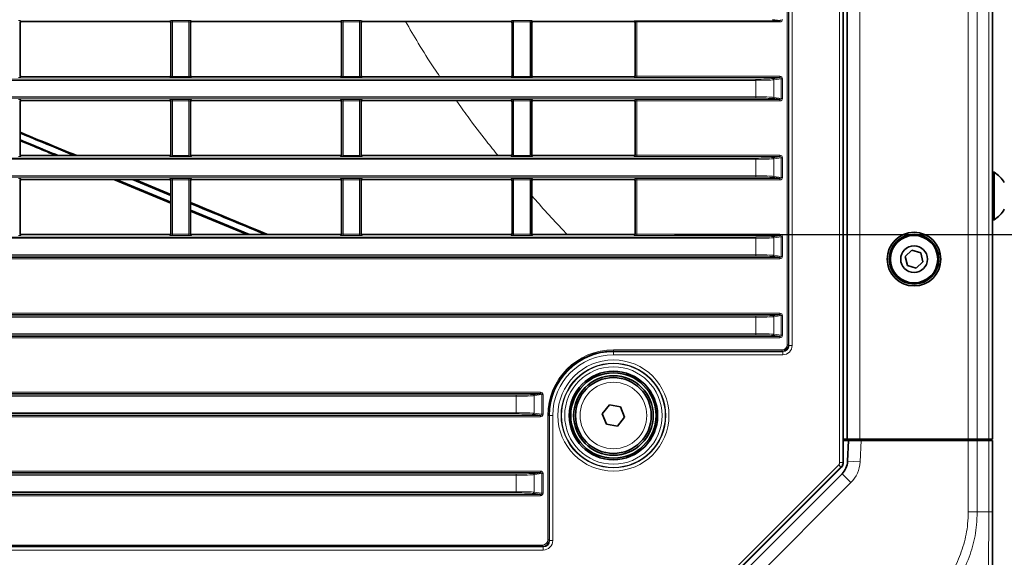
# Model space of a CAD drawing. Header units: millimetres. Extents: x 0 to 1118, y 0 to 864.
# Tile 83 of 172: x 634 to 673, y 317 to 339. Entities that reach past the tile are written whole.
import ezdxf

# ---------------------------------------------------------------- set-up
doc = ezdxf.new("R2010")
doc.units = ezdxf.units.MM
doc.layers.add('ALPHAREV', color=7, linetype='Continuous', lineweight=25)
doc.styles.add('SLDTEXTSTYLE0', font='TXT', dxfattribs={"width": 0.605})
doc.dimstyles.new('SLDDIMSTYLE0', dxfattribs={"dimtxt": 3.175, "dimasz": 4.572, "dimexe": 0, "dimexo": 0.0625, "dimgap": 0.79375, "dimtad": 0, "dimtih": 1, "dimtoh": 1, "dimdec": 1, "dimlfac": 4, "dimrnd": 1e-09, "dimzin": 12, "dimdsep": 46, "dimtxsty": 'SLDTEXTSTYLE0', "dimsah": 1, "dimcen": 0.09, "dimadec": 0, "dimazin": 3, "dimtfac": 1, "dimtofl": 0, "dimtmove": 0, "dimatfit": 3, "dimfxl": 1, "dimfrac": 2, "dimtolj": 1, "dimtzin": 12, "dimarcsym": 0})

# ---------------------------------------------------------------- blocks, each defined once
blk = doc.blocks.new('_D_4')
at = {"layer": 'ALPHAREV'}
for p, q in [((660.004, 330.179), (709.92, 330.179)), ((708.32, 330.179), (708.32, 316.538)), ((710.745, 315.811), (709.654, 315.811)), ((709.654, 315.811), (709.654, 310.938)), ((716.809, 315.811), (717.9, 315.811)), ((717.9, 315.811), (717.9, 310.938)), ((709.654, 310.938), (710.745, 310.938)), ((717.9, 310.938), (716.809, 310.938)), ((708.32, 296.569), (708.32, 310.21)), ((672.69, 296.569), (709.92, 296.569))]:
    blk.add_line(p, q, dxfattribs=at)
for points in [[(708.32, 330.179), (707.558, 325.607), (709.082, 325.607)], [(708.32, 296.569), (709.082, 301.141), (707.558, 301.141)]]:
    blk.add_solid(points, dxfattribs=at)
at = {"layer": 'ALPHAREV', "char_height": 3.175, "attachment_point": 1, "style": 'SLDTEXTSTYLE0'}
for s, insert in [('134.4', (697.649, 315.031)), ('5.3', (710.745, 315.031))]:
    blk.add_mtext(s, dxfattribs=dict(at, insert=insert))
blk = doc.blocks.new('_D_5')
at = {"layer": 'ALPHAREV'}
for p, q in [((697.492, 352.923), (696.4, 352.923)), ((696.4, 352.923), (696.4, 348.05)), ((703.555, 352.923), (704.647, 352.923)), ((704.647, 352.923), (704.647, 348.05)), ((686.095, 350.486), (682.92, 350.486)), ((682.92, 350.486), (682.92, 330.179)), ((696.4, 348.05), (697.492, 348.05)), ((704.647, 348.05), (703.555, 348.05)), ((660.004, 330.179), (684.52, 330.179)), ((682.92, 312.707), (682.92, 330.179)), ((669.329, 312.707), (684.52, 312.707))]:
    blk.add_line(p, q, dxfattribs=at)
for points in [[(682.92, 330.179), (682.158, 325.607), (683.682, 325.607)], [(682.92, 312.707), (683.682, 317.279), (682.158, 317.279)]]:
    blk.add_solid(points, dxfattribs=at)
at = {"layer": 'ALPHAREV', "char_height": 3.175, "attachment_point": 1, "style": 'SLDTEXTSTYLE0'}
for s, insert in [('69.9', (686.82, 352.143)), ('2.8', (697.492, 352.143))]:
    blk.add_mtext(s, dxfattribs=dict(at, insert=insert))

msp = doc.modelspace()

# ---------------------------------------------------------------- linework, layer by layer
at = {"color": 7, "linetype": 'Continuous', "lineweight": 18}
for p, q in [((666.544, 321.157), (666.544, 400.758)), ((666.669, 400.758), (666.669, 321.157)), ((667.341, 322.082), (667.341, 399.832)), ((671.634, 322.082), (671.634, 399.832)), ((671.988, 322.082), (671.988, 399.832)), ((672.445, 322.082), (672.445, 399.832)), ((664.467, 325.819), (664.467, 396.096)), ((664.517, 396.096), (664.517, 325.819)), ((664.54, 325.796), (664.54, 396.118)), ((664.665, 396.118), (664.665, 325.796)), ((634.142, 338.645), (634.156, 338.61)), ((640.027, 338.61), (640.041, 338.645)), ((640.141, 338.649), (640.792, 338.649)), ((640.141, 338.649), (640.141, 338.599)), ((640.792, 338.649), (640.792, 338.599)), ((640.892, 338.645), (640.906, 338.61)), ((646.777, 338.61), (646.791, 338.645)), ((646.891, 338.649), (647.542, 338.649)), ((646.891, 338.649), (646.891, 338.599)), ((647.542, 338.649), (647.542, 338.599)), ((647.642, 338.645), (647.656, 338.61)), ((653.527, 338.61), (653.541, 338.645)), ((653.641, 338.649), (654.292, 338.649)), ((653.641, 338.649), (653.641, 338.599)), ((654.292, 338.649), (654.292, 338.599)), ((654.392, 338.645), (654.406, 338.61)), ((658.516, 338.645), (664.178, 338.645)), ((658.516, 338.595), (658.516, 338.645)), ((664.178, 338.595), (664.178, 338.645)), ((634.092, 338.595), (634.092, 336.444)), ((634.106, 338.56), (634.092, 338.595)), ((640.091, 338.595), (640.077, 338.56)), ((640.091, 336.444), (640.091, 338.595)), ((640.792, 338.599), (640.141, 338.599)), ((640.141, 338.599), (640.141, 336.44)), ((640.792, 336.44), (640.792, 338.599)), ((640.842, 338.595), (640.842, 336.444)), ((640.856, 338.56), (640.842, 338.595)), ((646.841, 338.595), (646.827, 338.56)), ((646.841, 336.444), (646.841, 338.595)), ((647.542, 338.599), (646.891, 338.599)), ((646.891, 338.599), (646.891, 336.44)), ((647.542, 336.44), (647.542, 338.599)), ((647.592, 338.595), (647.592, 336.444)), ((647.606, 338.56), (647.592, 338.595)), ((653.591, 338.595), (653.577, 338.56)), ((653.591, 336.444), (653.591, 338.595)), ((654.292, 338.599), (653.641, 338.599)), ((653.641, 338.599), (653.641, 336.44)), ((654.292, 336.44), (654.292, 338.599)), ((654.342, 338.595), (654.342, 336.444)), ((654.356, 338.56), (654.342, 338.595)), ((658.403, 338.61), (658.416, 338.641)), ((658.466, 338.591), (658.453, 338.56)), ((658.466, 336.449), (658.466, 338.591)), ((664.178, 338.595), (658.516, 338.595)), ((658.516, 338.595), (658.516, 336.445)), ((523.211, 336.334), (663.222, 336.334)), ((634.092, 336.444), (634.106, 336.479)), ((634.156, 336.429), (634.142, 336.394)), ((640.041, 336.394), (640.027, 336.429)), ((640.077, 336.479), (640.091, 336.444)), ((640.141, 336.44), (640.792, 336.44)), ((640.141, 336.44), (640.141, 336.39)), ((640.792, 336.39), (640.141, 336.39)), ((640.792, 336.44), (640.792, 336.39)), ((640.842, 336.444), (640.856, 336.479)), ((640.906, 336.429), (640.892, 336.394)), ((646.791, 336.394), (646.777, 336.429)), ((646.827, 336.479), (646.841, 336.444)), ((646.891, 336.44), (646.891, 336.39)), ((646.891, 336.44), (647.542, 336.44)), ((647.542, 336.39), (646.891, 336.39)), ((647.542, 336.44), (647.542, 336.39)), ((647.592, 336.444), (647.606, 336.479)), ((647.656, 336.429), (647.642, 336.394)), ((653.541, 336.394), (653.527, 336.429)), ((653.577, 336.479), (653.591, 336.444)), ((653.641, 336.44), (653.641, 336.39)), ((653.641, 336.44), (654.292, 336.44)), ((654.292, 336.39), (653.641, 336.39)), ((654.292, 336.44), (654.292, 336.39)), ((654.342, 336.444), (654.356, 336.479)), ((654.406, 336.429), (654.392, 336.394)), ((658.416, 336.399), (658.403, 336.429)), ((658.453, 336.479), (658.466, 336.449)), ((658.516, 336.445), (664.178, 336.445)), ((658.516, 336.445), (658.516, 336.395)), ((664.178, 336.395), (658.516, 336.395)), ((663.222, 336.284), (663.222, 336.334)), ((664.235, 336.346), (663.935, 336.305)), ((663.935, 336.305), (663.935, 335.609)), ((664.178, 336.445), (664.178, 336.395)), ((664.235, 335.569), (664.235, 336.346)), ((664.282, 336.346), (664.235, 336.346)), ((664.282, 336.346), (664.282, 335.569)), ((663.222, 336.284), (523.211, 336.284)), ((663.222, 335.63), (663.222, 336.284)), ((523.211, 335.63), (663.222, 335.63)), ((663.222, 335.58), (523.211, 335.58)), ((663.222, 335.58), (663.222, 335.63)), ((663.935, 335.609), (664.235, 335.569)), ((664.282, 335.569), (664.235, 335.569)), ((634.092, 335.47), (634.092, 333.319)), ((634.106, 335.435), (634.092, 335.47)), ((634.142, 335.52), (634.156, 335.485)), ((640.027, 335.485), (640.041, 335.52)), ((640.091, 335.47), (640.077, 335.435)), ((640.091, 333.319), (640.091, 335.47)), ((640.141, 335.524), (640.792, 335.524)), ((640.141, 335.524), (640.141, 335.474)), ((640.792, 335.474), (640.141, 335.474)), ((640.141, 335.474), (640.141, 333.315)), ((640.792, 335.524), (640.792, 335.474)), ((640.792, 333.315), (640.792, 335.474)), ((640.842, 335.47), (640.842, 333.319)), ((640.856, 335.435), (640.842, 335.47)), ((640.892, 335.52), (640.906, 335.485)), ((646.777, 335.485), (646.791, 335.52)), ((646.841, 335.47), (646.827, 335.435)), ((646.841, 333.319), (646.841, 335.47)), ((646.891, 335.524), (647.542, 335.524)), ((646.891, 335.524), (646.891, 335.474)), ((647.542, 335.474), (646.891, 335.474)), ((646.891, 335.474), (646.891, 333.315)), ((647.542, 335.524), (647.542, 335.474)), ((647.542, 333.315), (647.542, 335.474)), ((647.592, 335.47), (647.592, 333.319)), ((647.606, 335.435), (647.592, 335.47)), ((647.642, 335.52), (647.656, 335.485)), ((653.527, 335.485), (653.541, 335.52)), ((653.591, 335.47), (653.577, 335.435)), ((653.591, 333.319), (653.591, 335.47)), ((653.641, 335.524), (654.292, 335.524)), ((653.641, 335.524), (653.641, 335.474)), ((654.292, 335.474), (653.641, 335.474)), ((653.641, 335.474), (653.641, 333.315)), ((654.292, 335.524), (654.292, 335.474)), ((654.292, 333.315), (654.292, 335.474)), ((654.342, 335.47), (654.342, 333.319)), ((654.356, 335.435), (654.342, 335.47)), ((654.392, 335.52), (654.406, 335.485)), ((658.403, 335.485), (658.416, 335.516)), ((658.466, 335.466), (658.453, 335.435)), ((658.466, 333.324), (658.466, 335.466)), ((658.516, 335.52), (664.178, 335.52)), ((658.516, 335.47), (658.516, 335.52)), ((664.178, 335.47), (658.516, 335.47)), ((658.516, 335.47), (658.516, 333.32)), ((664.178, 335.47), (664.178, 335.52)), ((523.211, 333.209), (663.222, 333.209)), ((634.092, 333.319), (634.106, 333.354)), ((634.156, 333.304), (634.142, 333.269)), ((640.041, 333.269), (640.027, 333.304)), ((640.077, 333.354), (640.091, 333.319)), ((640.141, 333.315), (640.141, 333.265)), ((640.141, 333.315), (640.792, 333.315)), ((640.792, 333.265), (640.141, 333.265)), ((640.792, 333.315), (640.792, 333.265)), ((640.842, 333.319), (640.856, 333.354)), ((640.906, 333.304), (640.892, 333.269)), ((646.791, 333.269), (646.777, 333.304)), ((646.827, 333.354), (646.841, 333.319)), ((646.891, 333.315), (647.542, 333.315)), ((646.891, 333.315), (646.891, 333.265)), ((647.542, 333.265), (646.891, 333.265)), ((647.542, 333.315), (647.542, 333.265)), ((647.592, 333.319), (647.606, 333.354)), ((647.656, 333.304), (647.642, 333.269)), ((653.541, 333.269), (653.527, 333.304)), ((653.577, 333.354), (653.591, 333.319)), ((653.641, 333.315), (653.641, 333.265)), ((653.641, 333.315), (654.292, 333.315)), ((654.292, 333.265), (653.641, 333.265)), ((654.292, 333.315), (654.292, 333.265)), ((654.342, 333.319), (654.356, 333.354)), ((654.406, 333.304), (654.392, 333.269)), ((658.416, 333.274), (658.403, 333.304)), ((658.453, 333.354), (658.466, 333.324)), ((658.516, 333.32), (664.178, 333.32)), ((658.516, 333.32), (658.516, 333.27)), ((664.178, 333.27), (658.516, 333.27)), ((663.222, 333.159), (663.222, 333.209)), ((664.235, 333.221), (663.935, 333.18)), ((664.178, 333.32), (664.178, 333.27)), ((664.235, 332.444), (664.235, 333.221)), ((664.282, 333.221), (664.235, 333.221)), ((664.282, 333.221), (664.282, 332.444)), ((663.222, 333.159), (523.211, 333.159)), ((663.222, 332.505), (663.222, 333.159)), ((663.935, 333.18), (663.935, 332.484)), ((523.211, 332.505), (663.222, 332.505)), ((663.222, 332.455), (523.211, 332.455)), ((663.222, 332.455), (663.222, 332.505)), ((663.935, 332.484), (664.235, 332.444)), ((664.282, 332.444), (664.235, 332.444)), ((634.092, 332.345), (634.092, 330.194)), ((634.106, 332.31), (634.092, 332.345)), ((634.142, 332.395), (634.156, 332.36)), ((640.027, 332.36), (640.041, 332.395)), ((640.091, 332.345), (640.077, 332.31)), ((640.091, 330.194), (640.091, 332.345)), ((640.141, 332.399), (640.792, 332.399)), ((640.141, 332.399), (640.141, 332.349)), ((640.792, 332.349), (640.141, 332.349)), ((640.141, 332.349), (640.141, 330.19)), ((640.792, 332.399), (640.792, 332.349)), ((640.792, 330.19), (640.792, 332.349)), ((640.842, 332.345), (640.842, 330.194)), ((640.856, 332.31), (640.842, 332.345)), ((640.892, 332.395), (640.906, 332.36)), ((646.777, 332.36), (646.791, 332.395)), ((646.841, 332.345), (646.827, 332.31)), ((646.841, 330.194), (646.841, 332.345)), ((646.891, 332.399), (647.542, 332.399)), ((646.891, 332.399), (646.891, 332.349)), ((647.542, 332.349), (646.891, 332.349)), ((646.891, 332.349), (646.891, 330.19)), ((647.542, 332.399), (647.542, 332.349)), ((647.542, 330.19), (647.542, 332.349)), ((647.592, 332.345), (647.592, 330.194)), ((647.606, 332.31), (647.592, 332.345)), ((647.642, 332.395), (647.656, 332.36)), ((653.527, 332.36), (653.541, 332.395)), ((653.591, 332.345), (653.577, 332.31)), ((653.591, 330.194), (653.591, 332.345)), ((653.641, 332.399), (654.292, 332.399)), ((653.641, 332.399), (653.641, 332.349)), ((654.292, 332.349), (653.641, 332.349)), ((653.641, 332.349), (653.641, 330.19)), ((654.292, 332.399), (654.292, 332.349)), ((654.292, 330.19), (654.292, 332.349)), ((654.342, 332.345), (654.342, 330.194)), ((654.356, 332.31), (654.342, 332.345)), ((654.392, 332.395), (654.406, 332.36)), ((658.403, 332.36), (658.416, 332.391)), ((658.466, 332.341), (658.453, 332.31)), ((658.466, 330.199), (658.466, 332.341)), ((658.516, 332.395), (664.178, 332.395)), ((658.516, 332.345), (658.516, 332.395)), ((664.178, 332.345), (658.516, 332.345)), ((658.516, 332.345), (658.516, 330.195)), ((664.178, 332.345), (664.178, 332.395)), ((523.211, 330.084), (663.222, 330.084)), ((634.092, 330.194), (634.106, 330.229)), ((634.156, 330.179), (634.142, 330.144)), ((640.041, 330.144), (640.027, 330.179)), ((640.077, 330.229), (640.091, 330.194)), ((640.141, 330.19), (640.792, 330.19)), ((640.141, 330.19), (640.141, 330.14)), ((640.792, 330.14), (640.141, 330.14)), ((640.792, 330.19), (640.792, 330.14)), ((640.842, 330.194), (640.856, 330.229)), ((640.906, 330.179), (640.892, 330.144)), ((646.791, 330.144), (646.777, 330.179)), ((646.827, 330.229), (646.841, 330.194)), ((646.891, 330.19), (646.891, 330.14)), ((646.891, 330.19), (647.542, 330.19)), ((647.542, 330.14), (646.891, 330.14)), ((647.542, 330.19), (647.542, 330.14)), ((647.592, 330.194), (647.606, 330.229)), ((647.656, 330.179), (647.642, 330.144)), ((653.541, 330.144), (653.527, 330.179)), ((653.577, 330.229), (653.591, 330.194)), ((653.641, 330.19), (653.641, 330.14)), ((653.641, 330.19), (654.292, 330.19)), ((654.292, 330.14), (653.641, 330.14)), ((654.292, 330.19), (654.292, 330.14)), ((654.342, 330.194), (654.356, 330.229)), ((654.406, 330.179), (654.392, 330.144)), ((658.416, 330.149), (658.403, 330.179)), ((658.453, 330.229), (658.466, 330.199)), ((658.516, 330.195), (664.178, 330.195)), ((658.516, 330.195), (658.516, 330.145)), ((664.178, 330.145), (658.516, 330.145)), ((663.222, 330.034), (663.222, 330.084)), ((664.235, 330.096), (663.935, 330.055)), ((664.178, 330.195), (664.178, 330.145)), ((664.235, 329.319), (664.235, 330.096)), ((664.282, 330.096), (664.235, 330.096)), ((664.282, 330.096), (664.282, 329.319)), ((663.222, 330.034), (523.211, 330.034)), ((663.222, 329.38), (663.222, 330.034)), ((663.935, 330.055), (663.935, 329.359)), ((523.211, 329.38), (663.222, 329.38)), ((663.222, 329.33), (523.211, 329.33)), ((663.222, 329.33), (663.222, 329.38)), ((663.935, 329.359), (664.235, 329.319)), ((664.282, 329.319), (664.235, 329.319)), ((522.255, 329.27), (664.178, 329.27)), ((664.178, 329.22), (522.255, 329.22)), ((664.178, 329.22), (664.178, 329.27)), ((522.255, 327.07), (664.178, 327.07)), ((664.178, 327.02), (522.255, 327.02)), ((523.211, 326.959), (663.222, 326.959)), ((663.222, 326.909), (663.222, 326.959)), ((664.235, 326.971), (663.935, 326.93)), ((664.178, 327.07), (664.178, 327.02)), ((664.235, 326.194), (664.235, 326.971)), ((664.282, 326.971), (664.235, 326.971)), ((664.282, 326.971), (664.282, 326.194)), ((663.222, 326.909), (523.211, 326.909)), ((663.222, 326.255), (663.222, 326.909)), ((663.935, 326.93), (663.935, 326.234)), ((523.211, 326.255), (663.222, 326.255)), ((663.222, 326.205), (523.211, 326.205)), ((663.222, 326.205), (663.222, 326.255)), ((663.935, 326.234), (664.235, 326.194)), ((664.282, 326.194), (664.235, 326.194)), ((522.255, 326.145), (664.178, 326.145)), ((664.178, 326.095), (522.255, 326.095)), ((664.178, 326.145), (664.178, 326.095)), ((664.467, 325.819), (664.517, 325.819)), ((664.517, 325.819), (664.54, 325.796)), ((664.665, 325.796), (664.54, 325.796)), ((657.591, 325.569), (657.591, 325.619)), ((657.591, 325.619), (664.267, 325.619)), ((657.591, 325.569), (657.591, 325.546)), ((664.267, 325.569), (657.591, 325.569)), ((657.591, 325.421), (657.591, 325.546)), ((657.591, 325.546), (664.29, 325.546)), ((664.29, 325.421), (657.591, 325.421)), ((664.267, 325.569), (664.267, 325.619)), ((664.29, 325.546), (664.267, 325.569)), ((664.29, 325.421), (664.29, 325.546)), ((531.73, 323.945), (654.703, 323.945)), ((654.703, 323.895), (531.73, 323.895)), ((532.686, 323.834), (653.747, 323.834)), ((653.747, 323.784), (653.747, 323.834)), ((654.76, 323.846), (654.46, 323.805)), ((654.703, 323.945), (654.703, 323.895)), ((654.76, 323.069), (654.76, 323.846)), ((654.807, 323.846), (654.76, 323.846)), ((654.807, 323.846), (654.807, 323.069)), ((653.747, 323.784), (532.686, 323.784)), ((653.747, 323.13), (653.747, 323.784)), ((654.46, 323.805), (654.46, 323.109)), ((532.686, 323.13), (653.747, 323.13)), ((653.747, 323.08), (532.686, 323.08)), ((653.747, 323.08), (653.747, 323.13)), ((654.46, 323.109), (654.76, 323.069)), ((654.807, 323.069), (654.76, 323.069)), ((531.73, 323.02), (654.703, 323.02)), ((654.703, 322.97), (531.73, 322.97)), ((654.703, 323.02), (654.703, 322.97)), ((654.992, 318.094), (654.992, 323.02)), ((655.042, 323.02), (654.992, 323.02)), ((655.042, 323.02), (655.065, 323.02)), ((655.042, 323.02), (655.042, 318.094)), ((655.065, 318.071), (655.065, 323.02)), ((655.19, 323.02), (655.065, 323.02)), ((655.19, 323.02), (655.19, 318.071)), ((667.4, 322.032), (667.356, 321.181)), ((671.516, 322.032), (671.516, 322.082)), ((671.634, 319.208), (671.634, 322.032)), ((671.988, 322.032), (671.988, 319.207)), ((672.445, 319.207), (672.445, 322.032)), ((666.544, 321.157), (666.669, 321.157)), ((666.669, 321.157), (666.686, 321.15)), ((667.356, 321.181), (666.857, 321.207)), ((531.73, 320.82), (654.703, 320.82)), ((654.703, 320.77), (531.73, 320.77)), ((654.76, 320.721), (654.46, 320.68)), ((654.703, 320.77), (654.703, 320.82)), ((654.76, 319.944), (654.76, 320.721)), ((654.807, 320.721), (654.76, 320.721)), ((654.807, 320.721), (654.807, 319.944)), ((661.293, 315.854), (666.507, 321.069)), ((666.595, 320.98), (661.381, 315.766)), ((666.507, 321.069), (666.595, 320.98)), ((666.613, 320.973), (666.595, 320.98)), ((666.991, 320.363), (666.638, 320.716)), ((532.686, 320.709), (653.747, 320.709)), ((653.747, 320.659), (532.686, 320.659)), ((653.747, 320.659), (653.747, 320.709)), ((653.747, 320.005), (653.747, 320.659)), ((654.46, 320.68), (654.46, 319.984)), ((666.991, 320.363), (662.015, 315.386)), ((532.686, 320.005), (653.747, 320.005)), ((653.747, 319.955), (532.686, 319.955)), ((653.747, 319.955), (653.747, 320.005)), ((654.46, 319.984), (654.76, 319.944)), ((654.807, 319.944), (654.76, 319.944)), ((531.73, 319.895), (654.703, 319.895)), ((654.703, 319.845), (531.73, 319.845)), ((654.703, 319.845), (654.703, 319.895)), ((671.988, 319.207), (672.445, 319.207)), ((655.042, 318.094), (654.992, 318.094)), ((655.042, 318.094), (655.065, 318.071)), ((655.19, 318.071), (655.065, 318.071)), ((531.618, 317.821), (654.815, 317.821)), ((654.815, 317.696), (531.618, 317.696)), ((531.641, 317.894), (654.792, 317.894)), ((654.792, 317.844), (531.641, 317.844)), ((654.792, 317.844), (654.792, 317.894)), ((654.815, 317.821), (654.792, 317.844)), ((654.815, 317.696), (654.815, 317.821))]:
    msp.add_line(p, q, dxfattribs=at)
at = {"color": 7, "linetype": 'Continuous', "lineweight": 35}
for p, q in [((666.686, 400.765), (666.686, 321.15)), ((666.841, 322.082), (666.841, 399.832)), ((672.591, 322.082), (672.591, 399.832)), ((664.178, 338.645), (663.887, 338.684)), ((634.106, 336.479), (634.106, 338.56)), ((640.027, 338.61), (634.156, 338.61)), ((640.077, 338.56), (640.077, 336.479)), ((640.856, 336.479), (640.856, 338.56)), ((646.777, 338.61), (640.906, 338.61)), ((646.827, 338.56), (646.827, 336.479)), ((647.606, 336.479), (647.606, 338.56)), ((653.527, 338.61), (647.656, 338.61)), ((653.577, 338.56), (653.577, 336.479)), ((654.356, 336.479), (654.356, 338.56)), ((658.403, 338.61), (654.406, 338.61)), ((658.453, 336.479), (658.453, 338.56)), ((640.027, 336.429), (634.156, 336.429)), ((646.777, 336.429), (640.906, 336.429)), ((653.527, 336.429), (647.656, 336.429)), ((658.403, 336.429), (654.406, 336.429)), ((663.887, 336.355), (664.178, 336.395)), ((664.178, 335.52), (663.887, 335.559)), ((634.106, 333.354), (634.106, 335.435)), ((640.027, 335.485), (634.156, 335.485)), ((640.077, 335.435), (640.077, 333.354)), ((640.856, 333.354), (640.856, 335.435)), ((646.777, 335.485), (640.906, 335.485)), ((646.827, 335.435), (646.827, 333.354)), ((647.606, 333.354), (647.606, 335.435)), ((653.527, 335.485), (647.656, 335.485)), ((653.577, 335.435), (653.577, 333.354)), ((654.356, 333.354), (654.356, 335.435)), ((658.403, 335.485), (654.406, 335.485)), ((658.453, 333.354), (658.453, 335.435)), ((640.027, 333.304), (634.156, 333.304)), ((646.777, 333.304), (640.906, 333.304)), ((653.527, 333.304), (647.656, 333.304)), ((658.403, 333.304), (654.406, 333.304)), ((663.887, 333.23), (664.178, 333.27)), ((664.178, 332.395), (663.887, 332.434)), ((672.656, 332.645), (672.591, 332.645)), ((672.656, 332.582), (672.656, 332.645)), ((672.656, 330.77), (672.656, 332.582)), ((634.106, 330.229), (634.106, 332.31)), ((640.027, 332.36), (634.156, 332.36)), ((640.077, 331.426), (637.822, 332.36)), ((640.077, 331.463), (637.905, 332.36)), ((640.077, 331.733), (638.56, 332.36)), ((640.077, 331.77), (638.644, 332.36)), ((640.077, 332.31), (640.077, 330.229)), ((640.856, 330.229), (640.856, 332.31)), ((646.777, 332.36), (640.906, 332.36)), ((646.827, 332.31), (646.827, 330.229)), ((647.606, 330.229), (647.606, 332.31)), ((653.527, 332.36), (647.656, 332.36)), ((653.577, 332.31), (653.577, 330.229)), ((654.356, 330.229), (654.356, 332.31)), ((658.403, 332.36), (654.406, 332.36)), ((658.453, 330.229), (658.453, 332.31)), ((643.184, 330.179), (640.856, 331.141)), ((643.09, 330.179), (640.856, 331.104)), ((672.591, 330.77), (672.656, 330.77)), ((634.156, 330.179), (640.027, 330.179)), ((640.906, 330.179), (646.777, 330.179)), ((647.656, 330.179), (653.527, 330.179)), ((654.406, 330.179), (658.403, 330.179)), ((663.887, 330.105), (664.178, 330.145)), ((664.178, 329.27), (663.887, 329.309)), ((669.407, 329.559), (669.144, 329.312)), ((669.144, 329.312), (669.226, 328.96)), ((669.752, 329.454), (669.407, 329.559)), ((669.834, 329.103), (669.752, 329.454)), ((669.226, 328.96), (669.571, 328.856)), ((669.571, 328.856), (669.834, 329.103)), ((663.887, 326.98), (664.178, 327.02)), ((664.178, 326.145), (663.887, 326.184)), ((654.412, 323.855), (654.703, 323.895)), ((654.703, 323.02), (654.412, 323.059)), ((657.149, 323.088), (657.43, 323.437)), ((657.311, 322.671), (657.149, 323.088)), ((657.43, 323.437), (657.872, 323.369)), ((657.872, 323.369), (658.034, 322.951)), ((657.753, 322.603), (657.311, 322.671)), ((658.034, 322.951), (657.753, 322.603)), ((666.82, 322.082), (666.686, 322.082)), ((666.686, 322.032), (666.9, 322.032)), ((666.82, 322.082), (666.841, 322.082)), ((666.841, 322.082), (667.341, 322.082)), ((666.857, 321.207), (666.9, 322.032)), ((666.9, 322.032), (667.4, 322.032)), ((667.341, 322.082), (671.634, 322.082)), ((667.379, 322.032), (667.379, 322.082)), ((667.4, 322.032), (671.634, 322.032)), ((667.879, 322.082), (667.879, 322.032)), ((668.042, 322.082), (668.041, 322.032)), ((670.841, 322.082), (670.842, 322.032)), ((671.441, 322.082), (671.441, 322.032)), ((671.504, 322.032), (671.504, 322.082)), ((671.592, 322.082), (671.591, 322.032)), ((671.634, 322.082), (671.988, 322.082)), ((671.634, 322.032), (671.988, 322.032)), ((671.988, 322.082), (672.445, 322.082)), ((671.988, 322.032), (672.445, 322.032)), ((672.066, 322.082), (672.066, 322.032)), ((672.445, 322.082), (672.591, 322.082)), ((672.445, 322.032), (672.591, 322.032)), ((672.591, 322.032), (672.591, 319.208)), ((654.412, 320.73), (654.703, 320.77)), ((666.613, 320.973), (661.388, 315.748)), ((661.661, 315.739), (666.638, 320.716)), ((654.703, 319.895), (654.412, 319.934))]:
    msp.add_line(p, q, dxfattribs=at)
for centre, radius in [((669.489, 329.207), 1.062), ((669.489, 329.207), 0.984), ((669.489, 329.207), 0.937), ((669.489, 329.207), 0.528), ((657.591, 323.02), 1.75), ((657.591, 323.02), 1.688), ((657.591, 323.02), 1.575), ((657.591, 323.02), 1.5)]:
    msp.add_circle(centre, radius, dxfattribs=at)
at = {"color": 7, "linetype": 'Continuous', "lineweight": 18}
for radius in [2.199, 2.074, 2.052, 1.927, 1.318]:
    msp.add_circle((657.591, 323.02), radius, dxfattribs=at)
for centre, radius, start, end in [((634.142, 338.595), 0.05, 90.0282, 179.926), ((640.041, 338.595), 0.05, 0.074, 89.9718), ((640.892, 338.595), 0.05, 90.0282, 179.926), ((646.791, 338.595), 0.05, 0.074, 89.9718), ((647.642, 338.595), 0.05, 90.0282, 179.926), ((653.541, 338.595), 0.05, 0.074, 89.9718), ((654.392, 338.595), 0.05, 90.0282, 179.926), ((658.416, 338.591), 0.05, 0.074, 89.9718), ((634.142, 336.444), 0.05, 180.074, 269.9718), ((640.041, 336.444), 0.05, 270.0282, 359.926), ((640.892, 336.444), 0.05, 180.074, 269.9718), ((646.791, 336.444), 0.05, 270.0282, 359.926), ((647.642, 336.444), 0.05, 180.074, 269.9718), ((653.541, 336.444), 0.05, 270.0282, 359.926), ((654.392, 336.444), 0.05, 180.074, 269.9718), ((658.416, 336.449), 0.05, 270.0282, 359.926), ((663.885, 336.306), 0.0496, 359.5244, 87.6561), ((663.885, 335.609), 0.0496, 272.3439, 0.4756), ((634.142, 335.47), 0.05, 90.0282, 179.926), ((640.041, 335.47), 0.05, 0.074, 89.9718), ((640.892, 335.47), 0.05, 90.0282, 179.926), ((646.791, 335.47), 0.05, 0.074, 89.9718), ((647.642, 335.47), 0.05, 90.0282, 179.926), ((653.541, 335.47), 0.05, 0.074, 89.9718), ((654.392, 335.47), 0.05, 90.0282, 179.926), ((658.416, 335.466), 0.05, 0.074, 89.9718), ((634.142, 333.319), 0.05, 180.074, 269.9718), ((640.041, 333.319), 0.05, 270.0282, 359.926), ((640.892, 333.319), 0.05, 180.074, 269.9718), ((646.791, 333.319), 0.05, 270.0282, 359.926), ((647.642, 333.319), 0.05, 180.074, 269.9718), ((653.541, 333.319), 0.05, 270.0282, 359.926), ((654.392, 333.319), 0.05, 180.074, 269.9718), ((658.416, 333.324), 0.05, 270.0282, 359.926), ((663.885, 333.181), 0.0496, 359.5244, 87.6561), ((663.885, 332.484), 0.0496, 272.3439, 0.4756), ((634.142, 332.345), 0.05, 90.0282, 179.926), ((640.041, 332.345), 0.05, 0.074, 89.9718), ((640.892, 332.345), 0.05, 90.0282, 179.926), ((646.791, 332.345), 0.05, 0.074, 89.9718), ((647.642, 332.345), 0.05, 90.0282, 179.926), ((653.541, 332.345), 0.05, 0.074, 89.9718), ((654.392, 332.345), 0.05, 90.0282, 179.926), ((658.416, 332.341), 0.05, 0.074, 89.9718), ((634.142, 330.194), 0.05, 180.074, 269.9718), ((640.041, 330.194), 0.05, 270.0282, 359.926), ((640.892, 330.194), 0.05, 180.074, 269.9718), ((646.791, 330.194), 0.05, 270.0282, 359.926), ((647.642, 330.194), 0.05, 180.074, 269.9718), ((653.541, 330.194), 0.05, 270.0282, 359.926), ((654.392, 330.194), 0.05, 180.074, 269.9718), ((658.416, 330.199), 0.05, 270.0282, 359.926), ((663.885, 330.056), 0.0496, 359.5244, 87.6561), ((663.885, 329.359), 0.0496, 272.3439, 0.4756), ((663.885, 326.931), 0.0496, 359.5244, 87.6561), ((663.885, 326.234), 0.0496, 272.3439, 0.4756), ((657.591, 323.02), 2.599, 90, 180), ((657.591, 323.02), 2.526, 90, 180), ((657.591, 323.02), 2.401, 90, 180), ((654.41, 323.806), 0.0496, 359.5244, 87.6561), ((654.41, 323.109), 0.0496, 272.3439, 0.4756), ((666.419, 321.157), 0.25, 315.0036, 359.9964), ((666.108, 321.246), 1.25, 315, 357), ((654.41, 320.681), 0.0496, 359.5244, 87.6561), ((654.41, 319.984), 0.0496, 272.3439, 0.4756)]:
    msp.add_arc(centre, radius, start, end, dxfattribs=at)
at = {"color": 7, "linetype": 'Continuous', "lineweight": 35}
for centre, radius, start, end in [((672.118, 331.707), 1.081, 29.2162, 60.1179), ((672.118, 331.707), 1.081, 299.8821, 330.7838), ((657.591, 323.02), 2.549, 90, 180), ((666.108, 321.246), 0.75, 315, 357)]:
    msp.add_arc(centre, radius, start, end, dxfattribs=at)
at = {"color": 7, "linetype": 'Continuous', "lineweight": 18}
for centre, major_axis, ratio, start_param, end_param in [((634.042, 338.645), (0.1, 0), 0.043661, 0.017453, 1.570796), ((640.141, 338.645), (0.1, 0), 0.043661, 1.570796, 3.124139), ((640.792, 338.645), (0.1, 0), 0.043661, 0.017453, 1.570796), ((646.891, 338.645), (0.1, 0), 0.043661, 1.570796, 3.124139), ((647.542, 338.645), (0.1, 0), 0.043661, 0.017453, 1.570796), ((653.641, 338.645), (0.1, 0), 0.043661, 1.570796, 3.124139), ((654.292, 338.645), (0.1, 0), 0.043661, 0.017453, 1.570796), ((658.516, 338.641), (0.1, 0), 0.043661, 1.570796, 3.124139), ((664.177, 338.695), (0.0572, -0.0077), 0.866177, 4.852869, 6.410186), ((664.177, 338.695), (0.104, -0.014), 0.950238, 4.852869, 6.410186), ((640.141, 338.595), (0.05, 0), 0.087322, 1.570796, 3.124139), ((640.792, 338.595), (0.05, 0), 0.087322, 0.017453, 1.570796), ((646.891, 338.595), (0.05, 0), 0.087322, 1.570796, 3.124139), ((647.542, 338.595), (0.05, 0), 0.087322, 0.017453, 1.570796), ((653.641, 338.595), (0.05, 0), 0.087322, 1.570796, 3.124139), ((654.292, 338.595), (0.05, 0), 0.087322, 0.017453, 1.570796), ((658.516, 338.591), (0.05, 0), 0.087322, 1.570796, 3.124139), ((634.042, 336.395), (0.1, 0), 0.043661, 4.712389, 6.265732), ((640.141, 336.395), (0.1, 0), 0.043661, 3.159046, 4.712389), ((640.141, 336.445), (0.05, 0), 0.087322, 3.159046, 4.712389), ((640.792, 336.445), (0.05, 0), 0.087322, 4.712389, 6.265732), ((640.792, 336.395), (0.1, 0), 0.043661, 4.712389, 6.265732), ((646.891, 336.395), (0.1, 0), 0.043661, 3.159046, 4.712389), ((646.891, 336.445), (0.05, 0), 0.087322, 3.159046, 4.712389), ((647.542, 336.445), (0.05, 0), 0.087322, 4.712389, 6.265732), ((647.542, 336.395), (0.1, 0), 0.043661, 4.712389, 6.265732), ((653.641, 336.395), (0.1, 0), 0.043661, 3.159046, 4.712389), ((653.641, 336.445), (0.05, 0), 0.087322, 3.159046, 4.712389), ((654.292, 336.445), (0.05, 0), 0.087322, 4.712389, 6.265732), ((654.292, 336.395), (0.1, 0), 0.043661, 4.712389, 6.265732), ((658.516, 336.399), (0.1, 0), 0.043661, 3.159046, 4.712389), ((658.516, 336.449), (0.05, 0), 0.087322, 3.159046, 4.712389), ((663.222, 336.365), (0.7, 0), 0.043661, 4.712389, 5.969026), ((663.222, 336.315), (0.75, 0), 0.04075, 4.712389, 5.969026), ((664.177, 336.344), (0.104, 0.014), 0.950238, 6.156185, 7.713502), ((664.177, 336.344), (0.0572, 0.0077), 0.866177, 6.156185, 7.713502), ((663.222, 335.6), (0.75, 0), 0.04075, 0.314159, 1.570796), ((663.222, 335.55), (0.7, 0), 0.043661, 0.314159, 1.570796), ((664.177, 335.57), (0.0572, -0.0077), 0.866177, 4.852869, 6.410186), ((664.177, 335.57), (0.104, -0.014), 0.950238, 4.852869, 6.410186), ((634.042, 335.52), (0.1, 0), 0.043661, 0.017453, 1.570796), ((640.141, 335.52), (0.1, 0), 0.043661, 1.570796, 3.124139), ((640.141, 335.47), (0.05, 0), 0.087322, 1.570796, 3.124139), ((640.792, 335.52), (0.1, 0), 0.043661, 0.017453, 1.570796), ((640.792, 335.47), (0.05, 0), 0.087322, 0.017453, 1.570796), ((646.891, 335.52), (0.1, 0), 0.043661, 1.570796, 3.124139), ((646.891, 335.47), (0.05, 0), 0.087322, 1.570796, 3.124139), ((647.542, 335.52), (0.1, 0), 0.043661, 0.017453, 1.570796), ((647.542, 335.47), (0.05, 0), 0.087322, 0.017453, 1.570796), ((653.641, 335.52), (0.1, 0), 0.043661, 1.570796, 3.124139), ((653.641, 335.47), (0.05, 0), 0.087322, 1.570796, 3.124139), ((654.292, 335.52), (0.1, 0), 0.043661, 0.017453, 1.570796), ((654.292, 335.47), (0.05, 0), 0.087322, 0.017453, 1.570796), ((658.516, 335.516), (0.1, 0), 0.043661, 1.570796, 3.124139), ((658.516, 335.466), (0.05, 0), 0.087322, 1.570796, 3.124139), ((634.042, 333.27), (0.1, 0), 0.043661, 4.712389, 6.265732), ((640.141, 333.27), (0.1, 0), 0.043661, 3.159046, 4.712389), ((640.141, 333.32), (0.05, 0), 0.087322, 3.159046, 4.712389), ((640.792, 333.32), (0.05, 0), 0.087322, 4.712389, 6.265732), ((640.792, 333.27), (0.1, 0), 0.043661, 4.712389, 6.265732), ((646.891, 333.27), (0.1, 0), 0.043661, 3.159046, 4.712389), ((646.891, 333.32), (0.05, 0), 0.087322, 3.159046, 4.712389), ((647.542, 333.32), (0.05, 0), 0.087322, 4.712389, 6.265732), ((647.542, 333.27), (0.1, 0), 0.043661, 4.712389, 6.265732), ((653.641, 333.27), (0.1, 0), 0.043661, 3.159046, 4.712389), ((653.641, 333.32), (0.05, 0), 0.087322, 3.159046, 4.712389), ((654.292, 333.32), (0.05, 0), 0.087322, 4.712389, 6.265732), ((654.292, 333.27), (0.1, 0), 0.043661, 4.712389, 6.265732), ((658.516, 333.274), (0.1, 0), 0.043661, 3.159046, 4.712389), ((658.516, 333.324), (0.05, 0), 0.087322, 3.159046, 4.712389), ((663.222, 333.24), (0.7, 0), 0.043661, 4.712389, 5.969026), ((664.177, 333.219), (0.104, 0.014), 0.950238, 6.156185, 7.713502), ((664.177, 333.219), (0.0572, 0.0077), 0.866177, 6.156185, 7.713502), ((663.222, 333.19), (0.75, 0), 0.04075, 4.712389, 5.969026), ((663.222, 332.475), (0.75, 0), 0.04075, 0.314159, 1.570796), ((663.222, 332.425), (0.7, 0), 0.043661, 0.314159, 1.570796), ((664.177, 332.445), (0.0572, -0.0077), 0.866177, 4.852869, 6.410186), ((664.177, 332.445), (0.104, -0.014), 0.950238, 4.852869, 6.410186), ((634.042, 332.395), (0.1, 0), 0.043661, 0.017453, 1.570796), ((640.141, 332.395), (0.1, 0), 0.043661, 1.570796, 3.124139), ((640.141, 332.345), (0.05, 0), 0.087322, 1.570796, 3.124139), ((640.792, 332.395), (0.1, 0), 0.043661, 0.017453, 1.570796), ((640.792, 332.345), (0.05, 0), 0.087322, 0.017453, 1.570796), ((646.891, 332.395), (0.1, 0), 0.043661, 1.570796, 3.124139), ((646.891, 332.345), (0.05, 0), 0.087322, 1.570796, 3.124139), ((647.542, 332.395), (0.1, 0), 0.043661, 0.017453, 1.570796), ((647.542, 332.345), (0.05, 0), 0.087322, 0.017453, 1.570796), ((653.641, 332.395), (0.1, 0), 0.043661, 1.570796, 3.124139), ((653.641, 332.345), (0.05, 0), 0.087322, 1.570796, 3.124139), ((654.292, 332.395), (0.1, 0), 0.043661, 0.017453, 1.570796), ((654.292, 332.345), (0.05, 0), 0.087322, 0.017453, 1.570796), ((658.516, 332.391), (0.1, 0), 0.043661, 1.570796, 3.124139), ((658.516, 332.341), (0.05, 0), 0.087322, 1.570796, 3.124139), ((634.042, 330.145), (0.1, 0), 0.043661, 4.712389, 6.265732), ((640.141, 330.145), (0.1, 0), 0.043661, 3.159046, 4.712389), ((640.141, 330.195), (0.05, 0), 0.087322, 3.159046, 4.712389), ((640.792, 330.195), (0.05, 0), 0.087322, 4.712389, 6.265732), ((640.792, 330.145), (0.1, 0), 0.043661, 4.712389, 6.265732), ((646.891, 330.145), (0.1, 0), 0.043661, 3.159046, 4.712389), ((646.891, 330.195), (0.05, 0), 0.087322, 3.159046, 4.712389), ((647.542, 330.195), (0.05, 0), 0.087322, 4.712389, 6.265732), ((647.542, 330.145), (0.1, 0), 0.043661, 4.712389, 6.265732), ((653.641, 330.145), (0.1, 0), 0.043661, 3.159046, 4.712389), ((653.641, 330.195), (0.05, 0), 0.087322, 3.159046, 4.712389), ((654.292, 330.195), (0.05, 0), 0.087322, 4.712389, 6.265732), ((654.292, 330.145), (0.1, 0), 0.043661, 4.712389, 6.265732), ((658.516, 330.149), (0.1, 0), 0.043661, 3.159046, 4.712389), ((658.516, 330.199), (0.05, 0), 0.087322, 3.159046, 4.712389), ((663.222, 330.115), (0.7, 0), 0.043661, 4.712389, 5.969026), ((664.177, 330.094), (0.104, 0.014), 0.950238, 6.156185, 7.713502), ((664.177, 330.094), (0.0572, 0.0077), 0.866177, 6.156185, 7.713502), ((663.222, 330.065), (0.75, 0), 0.04075, 4.712389, 5.969026), ((663.222, 329.35), (0.75, 0), 0.04075, 0.314159, 1.570796), ((663.222, 329.3), (0.7, 0), 0.043661, 0.314159, 1.570796), ((664.177, 329.32), (0.0572, -0.0077), 0.866177, 4.852869, 6.410186), ((664.177, 329.32), (0.104, -0.014), 0.950238, 4.852869, 6.410186), ((663.222, 326.99), (0.7, 0), 0.043661, 4.712389, 5.969026), ((664.177, 326.969), (0.104, 0.014), 0.950238, 6.156185, 7.713502), ((664.177, 326.969), (0.0572, 0.0077), 0.866177, 6.156185, 7.713502), ((663.222, 326.94), (0.75, 0), 0.04075, 4.712389, 5.969026), ((663.222, 326.225), (0.75, 0), 0.04075, 0.314159, 1.570796), ((663.222, 326.175), (0.7, 0), 0.043661, 0.314159, 1.570796), ((664.177, 326.195), (0.0572, -0.0077), 0.866177, 4.852869, 6.410186), ((664.177, 326.195), (-0.104, 0.014), 0.950238, 1.711276, 3.268593), ((664.267, 325.819), (0.177, -0.177), 0.999817, 5.497939, 7.068431), ((664.267, 325.819), (-0.141, 0.141), 0.999695, 2.356347, 3.926839), ((664.29, 325.796), (-0.265, 0.265), 0.999695, 2.356347, 3.926839), ((664.29, 325.796), (0.177, -0.177), 0.999391, 5.497939, 7.068431), ((653.747, 323.865), (0.7, 0), 0.043661, 4.712389, 5.969026), ((654.702, 323.844), (-0.104, -0.014), 0.950238, 3.014592, 4.571909), ((654.702, 323.844), (0.0572, 0.0077), 0.866177, 6.156185, 7.713502), ((653.747, 323.815), (0.75, 0), 0.04075, 4.712389, 5.969026), ((653.747, 323.1), (0.75, 0), 0.04075, 0.314159, 1.570796), ((653.747, 323.05), (0.7, 0), 0.043661, 0.314159, 1.570796), ((654.702, 323.07), (0.0572, -0.0077), 0.866177, 4.852869, 6.410186), ((654.702, 323.07), (-0.104, 0.014), 0.950238, 1.711276, 3.268593), ((666.419, 321.157), (0.116, -0.048), 0.999822, 5.890549, 6.675821), ((653.747, 320.74), (0.7, 0), 0.043661, 4.712389, 5.969026), ((654.702, 320.719), (0.104, 0.014), 0.950238, 6.156185, 7.713502), ((654.702, 320.719), (0.0572, 0.0077), 0.866177, 6.156185, 7.713502), ((653.747, 320.69), (0.75, 0), 0.04075, 4.712389, 5.969026), ((653.747, 319.975), (0.75, 0), 0.04075, 0.314159, 1.570796), ((653.747, 319.925), (0.7, 0), 0.043661, 0.314159, 1.570796), ((654.702, 319.945), (0.0572, -0.0077), 0.866177, 4.852869, 6.410186), ((654.702, 319.945), (0.104, -0.014), 0.950238, 4.852869, 6.410186), ((654.792, 318.094), (0.177, -0.177), 0.999817, 5.497939, 7.068431), ((654.792, 318.094), (-0.141, 0.141), 0.999695, 2.356347, 3.926839), ((654.815, 318.071), (-0.265, 0.265), 0.999695, 2.356347, 3.926839), ((654.815, 318.071), (0.177, -0.177), 0.999391, 5.497939, 7.068431)]:
    msp.add_ellipse(centre, major_axis=major_axis, ratio=ratio, start_param=start_param, end_param=end_param, dxfattribs=at)
at = {"color": 7, "linetype": 'Continuous', "lineweight": 35}
for centre, major_axis, ratio, start_param, end_param in [((634.156, 338.56), (-0.0186, 0.0465), 0.998896, 5.903243, 7.473278), ((640.027, 338.56), (-0.0186, -0.0465), 0.998896, 1.9515, 3.521535), ((640.906, 338.56), (-0.0186, 0.0465), 0.998896, 5.903243, 7.473278), ((646.777, 338.56), (-0.0186, -0.0465), 0.998896, 1.9515, 3.521535), ((647.656, 338.56), (-0.0186, 0.0465), 0.998896, 5.903243, 7.473278), ((653.527, 338.56), (-0.0186, -0.0465), 0.998896, 1.9515, 3.521535), ((654.406, 338.56), (-0.0186, 0.0465), 0.998896, 5.903243, 7.473278), ((658.403, 338.56), (0.0186, 0.0465), 0.998896, 5.093092, 6.663127), ((634.156, 336.479), (-0.0186, -0.0465), 0.998896, 5.093092, 6.663127), ((640.027, 336.479), (-0.0186, 0.0465), 0.998896, 2.761651, 4.331686), ((640.906, 336.479), (-0.0186, -0.0465), 0.998896, 5.093092, 6.663127), ((646.777, 336.479), (-0.0186, 0.0465), 0.998896, 2.761651, 4.331686), ((647.656, 336.479), (-0.0186, -0.0465), 0.998896, 5.093092, 6.663127), ((653.527, 336.479), (-0.0186, 0.0465), 0.998896, 2.761651, 4.331686), ((654.406, 336.479), (-0.0186, -0.0465), 0.998896, 5.093092, 6.663127), ((658.403, 336.479), (0.0186, -0.0465), 0.998896, 5.903243, 7.473278), ((634.156, 335.435), (-0.0186, 0.0465), 0.998896, 5.903243, 7.473278), ((640.027, 335.435), (-0.0186, -0.0465), 0.998896, 1.9515, 3.521535), ((640.906, 335.435), (-0.0186, 0.0465), 0.998896, 5.903243, 7.473278), ((646.777, 335.435), (-0.0186, -0.0465), 0.998896, 1.9515, 3.521535), ((647.656, 335.435), (-0.0186, 0.0465), 0.998896, 5.903243, 7.473278), ((653.527, 335.435), (-0.0186, -0.0465), 0.998896, 1.9515, 3.521535), ((654.406, 335.435), (-0.0186, 0.0465), 0.998896, 5.903243, 7.473278), ((658.403, 335.435), (0.0186, 0.0465), 0.998896, 5.093092, 6.663127), ((634.156, 333.354), (-0.0186, -0.0465), 0.998896, 5.093092, 6.663127), ((640.027, 333.354), (-0.0186, 0.0465), 0.998896, 2.761651, 4.331686), ((640.906, 333.354), (-0.0186, -0.0465), 0.998896, 5.093092, 6.663127), ((646.777, 333.354), (-0.0186, 0.0465), 0.998896, 2.761651, 4.331686), ((647.656, 333.354), (-0.0186, -0.0465), 0.998896, 5.093092, 6.663127), ((653.527, 333.354), (-0.0186, 0.0465), 0.998896, 2.761651, 4.331686), ((654.406, 333.354), (-0.0186, -0.0465), 0.998896, 5.093092, 6.663127), ((658.403, 333.354), (0.0186, -0.0465), 0.998896, 5.903243, 7.473278), ((634.156, 332.31), (-0.0186, 0.0465), 0.998896, 5.903243, 7.473278), ((640.027, 332.31), (-0.0186, -0.0465), 0.998896, 1.9515, 3.521535), ((640.906, 332.31), (-0.0186, 0.0465), 0.998896, 5.903243, 7.473278), ((646.777, 332.31), (-0.0186, -0.0465), 0.998896, 1.9515, 3.521535), ((647.656, 332.31), (-0.0186, 0.0465), 0.998896, 5.903243, 7.473278), ((653.527, 332.31), (-0.0186, -0.0465), 0.998896, 1.9515, 3.521535), ((654.406, 332.31), (-0.0186, 0.0465), 0.998896, 5.903243, 7.473278), ((658.403, 332.31), (0.0186, 0.0465), 0.998896, 5.093092, 6.663127), ((634.156, 330.229), (0.0186, 0.0465), 0.998896, 1.9515, 3.521535), ((640.027, 330.229), (-0.0186, 0.0465), 0.998896, 2.761651, 4.331686), ((640.906, 330.229), (0.0186, 0.0465), 0.998896, 1.9515, 3.521535), ((646.777, 330.229), (-0.0186, 0.0465), 0.998896, 2.761651, 4.331686), ((647.656, 330.229), (0.0186, 0.0465), 0.998896, 1.9515, 3.521535), ((653.527, 330.229), (-0.0186, 0.0465), 0.998896, 2.761651, 4.331686), ((654.406, 330.229), (0.0186, 0.0465), 0.998896, 1.9515, 3.521535), ((658.403, 330.229), (0.0186, -0.0465), 0.998896, 5.903243, 7.473278), ((666.436, 321.15), (0.231, -0.096), 0.999822, 5.890549, 6.675821)]:
    msp.add_ellipse(centre, major_axis=major_axis, ratio=ratio, start_param=start_param, end_param=end_param, dxfattribs=at)
at = {"color": 7, "linetype": 'Continuous', "lineweight": 18}
for points, knots in [([(650.722, 336.429), (650.644, 336.545), (650.349, 336.979), (649.891, 337.704), (649.529, 338.323), (649.362, 338.61)], [0, 0, 0, 0, 0.163186, 0.612923, 1, 1, 1, 1]), ([(653.025, 333.304), (652.872, 333.494), (652.465, 333.997), (651.914, 334.723), (651.527, 335.268), (651.373, 335.485)], [0, 0, 0, 0, 0.266424, 0.708563, 1, 1, 1, 1]), ([(655.77, 330.179), (655.713, 330.238), (655.22, 330.735), (654.762, 331.261), (654.356, 331.725)], [0, 0, 0, 0, 0.116697, 1, 1, 1, 1]), ([(666.841, 314.414), (667.239, 314.443), (667.919, 314.491), (668.828, 314.828), (669.573, 315.25), (670.224, 315.795), (670.765, 316.437), (671.185, 317.145), (671.476, 317.916), (671.616, 318.614), (671.629, 319.048), (671.634, 319.208)], [0, 0, 0, 0, 0.158413, 0.271114, 0.383835, 0.49919, 0.608333, 0.717478, 0.826751, 0.936004, 1, 1, 1, 1]), ([(671.988, 319.207), (671.982, 319.035), (671.968, 318.573), (671.825, 317.822), (671.519, 316.994), (671.071, 316.224), (670.49, 315.533), (669.788, 314.95), (668.985, 314.499), (668.005, 314.142), (667.269, 314.091), (666.841, 314.061)], [0, 0, 0, 0, 0.063881, 0.171582, 0.282525, 0.390047, 0.500815, 0.616212, 0.727169, 0.841682, 1, 1, 1, 1]), ([(672.445, 314.061), (672.445, 314.066), (672.445, 314.081), (672.441, 314.227), (672.435, 314.532), (672.429, 314.977), (672.426, 315.523), (672.427, 316.168), (672.433, 316.894), (672.44, 317.672), (672.445, 318.454), (672.445, 318.954), (672.445, 319.207)], [0, 0, 0, 0, 0.065796, 0.172761, 0.282893, 0.389757, 0.499797, 0.596871, 0.703946, 0.814211, 0.906126, 1, 1, 1, 1])]:
    msp.add_open_spline(points, degree=3, knots=knots, dxfattribs=at)
at = {"color": 7, "linetype": 'Continuous', "lineweight": 35}
for points, knots in [([(636.351, 333.304), (635.93, 333.477), (635.169, 333.791), (634.435, 334.092), (634.106, 334.227)], [0, 0, 0, 0, 0.552131, 1, 1, 1, 1]), ([(636.274, 333.304), (635.778, 333.509), (635.029, 333.819), (634.34, 334.104), (634.106, 334.2)], [0, 0, 0, 0, 0.661332, 1, 1, 1, 1]), ([(635.619, 333.304), (635.283, 333.443), (634.76, 333.659), (634.279, 333.858), (634.106, 333.929)], [0, 0, 0, 0, 0.642254, 1, 1, 1, 1]), ([(635.545, 333.304), (635.357, 333.382), (634.868, 333.585), (634.396, 333.781), (634.106, 333.902)], [0, 0, 0, 0, 0.385099, 1, 1, 1, 1]), ([(643.933, 330.179), (643.927, 330.182), (642.882, 330.613), (641.866, 331.032), (640.856, 331.448)], [0, 0, 0, 0, 0.005566, 1, 1, 1, 1]), ([(643.838, 330.179), (643.745, 330.218), (642.715, 330.643), (641.742, 331.046), (640.856, 331.411)], [0, 0, 0, 0, 0.0907186, 1, 1, 1, 1]), ([(672.591, 319.208), (672.591, 318.975), (672.591, 318.509), (672.591, 317.787), (672.591, 317.064), (672.591, 316.39), (672.591, 315.791), (672.591, 315.282), (672.591, 314.864), (672.591, 314.575), (672.591, 314.433), (672.591, 314.42), (672.591, 314.414)], [0, 0, 0, 0, 0.0929147, 0.1858152, 0.2944776, 0.4031621, 0.5002013, 0.6086254, 0.7170441, 0.8255688, 0.9340808, 1, 1, 1, 1])]:
    msp.add_open_spline(points, degree=3, knots=knots, dxfattribs=at)
at = {"color": 7, "linetype": 'Continuous', "lineweight": 18}
for points in [[(671.988, 319.207), (671.963, 319.207), (671.914, 319.207), (671.827, 319.208), (671.732, 319.208), (671.667, 319.208), (671.634, 319.208)], [(672.445, 319.207), (672.467, 319.207), (672.511, 319.207), (672.556, 319.208), (672.586, 319.208), (672.59, 319.208), (672.591, 319.208)]]:
    msp.add_open_spline(points, degree=3, dxfattribs=at)

# ---------------------------------------------------------------- dimensions: what is measured, and where the dimension line sits
at = {"layer": 'ALPHAREV'}
for base, p1, picture, middle in [((682.92, 330.179), (667.729, 312.707), '_D_5', (682.92, 350.486)), ((708.32, 330.179), (671.09, 296.569), '_D_4', (708.32, 313.374))]:
    dim = msp.add_linear_dim(base=base, p1=p1, p2=(658.403, 330.179), angle=90, dimstyle='SLDDIMSTYLE0', dxfattribs=at)
    dim.commit()
    dim.dimension.update_dxf_attribs({"geometry": picture, "text_midpoint": middle, "dimtype": 160})

doc.saveas('drawing.dxf')
